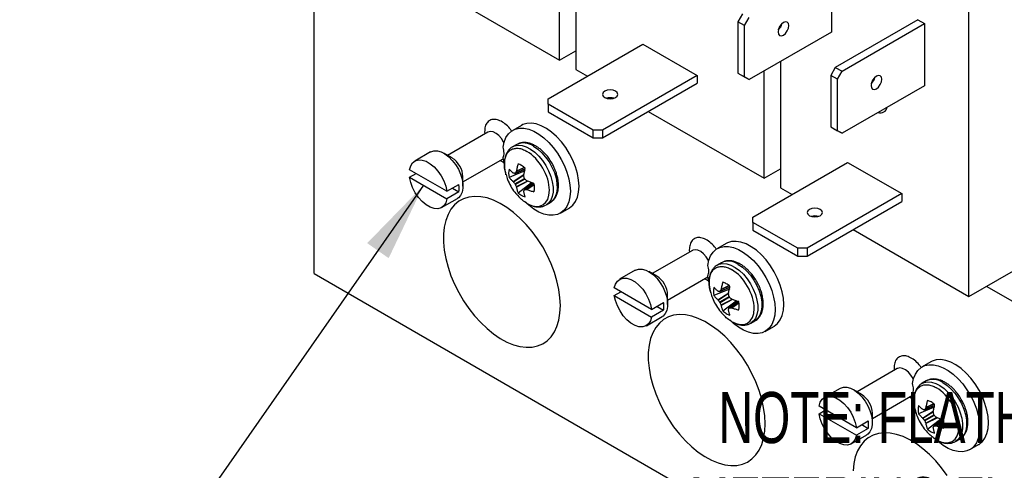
# Model space of a CAD drawing. Header units: inches. Extents: x 0.5 to 22.2, y 0.5 to 16.5.
# Tile 16 of 19: x 16.9 to 20.1, y 12.2 to 13.7. Entities that reach past the tile are written whole.
import ezdxf

# ---------------------------------------------------------------- set-up
doc = ezdxf.new("R2010")
doc.units = ezdxf.units.IN
doc.header["$LTSCALE"] = 2
doc.header["$MEASUREMENT"] = 0
doc.linetypes.add('SLD-Solid', pattern=[0])
doc.layers.add('TEXT', color=140, linetype='SLD-Solid', lineweight=25)
doc.styles.add('SLDTEXTSTYLE0', font='TXT', dxfattribs={"width": 0.7})
doc.dimstyles.new('SLDDIMSTYLE7', dxfattribs={"dimtxt": 0.18, "dimasz": 0.26, "dimexe": 0, "dimexo": 0.0625, "dimgap": 0, "dimtad": 0, "dimtih": 1, "dimtoh": 1, "dimdec": 0, "dimrnd": 1e-09, "dimzin": 0, "dimdsep": 46, "dimtxsty": 'Standard', "dimsah": 1, "dimcen": 0.09, "dimadec": 0, "dimazin": 0, "dimtfac": 0.26, "dimtdec": 0, "dimtofl": 0, "dimtmove": 0, "dimatfit": 3, "dimfxl": 0, "dimfrac": 2, "dimtolj": 1, "dimtzin": 0, "dimarcsym": 0})

msp = doc.modelspace()

# ---------------------------------------------------------------- linework, layer by layer
for p, q in [((17.8596, 12.8264), (17.8596, 14.0512)), ((18.7129, 13.9041), (18.7129, 13.4926)), ((18.6598, 13.5232), (18.6598, 13.8735)), ((19.548, 13.8172), (19.548, 13.6147)), ((18.2815, 13.7416), (18.6598, 13.5232)), ((19.9963, 12.7517), (19.9963, 13.7046)), ((19.2568, 13.6744), (19.2418, 13.6485)), ((19.2637, 13.6358), (19.2787, 13.6618)), ((19.2637, 13.6358), (19.2418, 13.6485)), ((19.2418, 13.6485), (19.2418, 13.4806)), ((19.2637, 13.468), (19.2637, 13.6358)), ((19.3811, 13.6366), (19.3811, 13.63)), ((19.8294, 13.6548), (19.5601, 13.4993)), ((19.5821, 13.4867), (19.8513, 13.6421)), ((19.8294, 13.6548), (19.8513, 13.6421)), ((19.8513, 13.6421), (19.8513, 13.4396)), ((19.548, 13.6147), (19.2787, 13.4593)), ((18.6232, 13.3968), (18.9321, 13.5751)), ((18.9321, 13.5751), (19.1089, 13.473)), ((18.6598, 13.5232), (18.7129, 13.5538)), ((19.3811, 13.5184), (19.3811, 13.1068)), ((19.5601, 13.4993), (19.5451, 13.4733)), ((19.5601, 13.4993), (19.5821, 13.4867)), ((18.7129, 13.4926), (18.751, 13.4706)), ((19.1089, 13.473), (18.8, 13.2947)), ((19.1089, 13.473), (19.1089, 13.4477)), ((19.2418, 13.4806), (19.2637, 13.468)), ((19.2418, 13.4806), (19.2568, 13.4719)), ((19.2568, 13.4719), (19.2787, 13.4593)), ((19.2787, 13.4593), (19.2637, 13.468)), ((19.3281, 13.1374), (19.3281, 13.4878)), ((19.5671, 13.4607), (19.5451, 13.4733)), ((19.5451, 13.4733), (19.5451, 13.3055)), ((19.5671, 13.4607), (19.5821, 13.4867)), ((18.8, 13.2694), (19.1089, 13.4477)), ((19.5671, 13.2928), (19.5671, 13.4607)), ((19.8513, 13.4396), (19.5821, 13.2842)), ((19.6821, 13.4579), (19.6854, 13.4565)), ((18.6232, 13.3795), (18.6232, 13.3968)), ((18.77, 13.2947), (18.6232, 13.3795)), ((18.6232, 13.3795), (18.6232, 13.3541)), ((18.6232, 13.3541), (18.77, 13.2694)), ((18.9497, 13.3558), (19.3281, 13.1374)), ((18.5354, 13.3102), (18.5071, 13.2939)), ((19.5451, 13.3055), (19.5671, 13.2928)), ((19.5451, 13.3055), (19.5601, 13.2968)), ((18.4257, 13.2878), (18.2947, 13.2121)), ((18.4154, 13.2894), (18.4162, 13.2823)), ((18.8, 13.2947), (18.77, 13.2947)), ((18.77, 13.2694), (18.77, 13.2947)), ((18.8, 13.2947), (18.8, 13.2694)), ((19.5601, 13.2968), (19.5821, 13.2842)), ((19.5821, 13.2842), (19.5671, 13.2928)), ((18.5202, 13.2477), (18.5069, 13.2401)), ((18.77, 13.2694), (18.8, 13.2694)), ((18.2391, 13.2233), (18.1878, 13.1937)), ((18.3093, 13.2037), (18.2828, 13.219)), ((18.3447, 13.1255), (18.4757, 13.2012)), ((18.4658, 13.1955), (18.4803, 13.1876)), ((18.479, 13.1852), (18.4758, 13.2048)), ((19.2914, 13.011), (19.6003, 13.1893)), ((19.6003, 13.1893), (19.7771, 13.0873)), ((19.9963, 12.7517), (20.7345, 13.1779)), ((18.2925, 13.095), (18.1706, 13.1654)), ((18.1706, 13.1409), (18.1918, 13.1531)), ((18.5464, 13.1619), (18.4957, 13.1404)), ((18.5087, 13.1267), (18.544, 13.1499)), ((18.5095, 13.1258), (18.5437, 13.1483)), ((18.5151, 13.1536), (18.5473, 13.1675)), ((18.5474, 13.1679), (18.5158, 13.1543)), ((18.5459, 13.1723), (18.5188, 13.1597)), ((18.5452, 13.1729), (18.5192, 13.1607)), ((19.3281, 13.1374), (19.3811, 13.1681)), ((18.1706, 13.1409), (18.2925, 13.0705)), ((18.2925, 13.095), (18.3314, 13.1175)), ((18.3447, 13.1118), (18.3447, 13.1424)), ((18.5145, 13.1195), (18.5452, 13.1373)), ((18.5465, 13.135), (18.5158, 13.1172)), ((18.5553, 13.1282), (18.5188, 13.1098)), ((18.5569, 13.1276), (18.5192, 13.1087)), ((18.5245, 13.0905), (18.5684, 13.1237)), ((18.5737, 13.1217), (18.5456, 13.1008)), ((18.5465, 13.101), (18.5742, 13.1215)), ((18.5527, 13.1009), (18.5772, 13.118)), ((18.5538, 13.1007), (18.5773, 13.1172)), ((18.3314, 13.093), (18.2925, 13.0705)), ((18.3102, 13.1052), (18.3314, 13.093)), ((19.3811, 13.1068), (19.4192, 13.0848)), ((19.7771, 13.0873), (19.4682, 12.909)), ((19.7771, 13.0873), (19.7771, 13.062)), ((18.2753, 13.0422), (18.3266, 13.0718)), ((18.6164, 13.0504), (18.6297, 13.0581)), ((19.4682, 12.8837), (19.7771, 13.062)), ((18.6631, 13.0237), (18.6914, 13.04)), ((19.2914, 12.9937), (19.2914, 13.011)), ((19.4382, 12.909), (19.2914, 12.9937)), ((19.2914, 12.9937), (19.2914, 12.9684)), ((19.2914, 12.9684), (19.4382, 12.8837)), ((19.6179, 12.9701), (19.9963, 12.7517)), ((19.2036, 12.9244), (19.1753, 12.9081)), ((19.094, 12.902), (18.9629, 12.8264)), ((19.0836, 12.9036), (19.0844, 12.8965)), ((19.4682, 12.909), (19.4382, 12.909)), ((19.4382, 12.8837), (19.4382, 12.909)), ((19.4682, 12.909), (19.4682, 12.8837)), ((19.1884, 12.862), (19.1751, 12.8543)), ((19.4382, 12.8837), (19.4682, 12.8837)), ((17.8596, 12.8264), (20.4229, 11.3466)), ((18.9073, 12.8376), (18.856, 12.808)), ((18.9775, 12.8179), (18.951, 12.8332)), ((19.0129, 12.7398), (19.144, 12.8154)), ((19.134, 12.8097), (19.1485, 12.8018)), ((19.1472, 12.7995), (19.144, 12.819)), ((18.9607, 12.7093), (18.8388, 12.7796)), ((18.8388, 12.7551), (18.86, 12.7674)), ((19.2146, 12.7761), (19.1639, 12.7546)), ((19.177, 12.741), (19.2122, 12.7641)), ((19.1777, 12.7401), (19.2119, 12.7625)), ((19.1834, 12.7678), (19.2155, 12.7817)), ((19.2156, 12.7822), (19.184, 12.7685)), ((19.2141, 12.7865), (19.187, 12.7739)), ((19.2134, 12.7871), (19.1874, 12.775)), ((20.4229, 12.5714), (20.0534, 12.7847)), ((18.8388, 12.7551), (18.9607, 12.6848)), ((18.9607, 12.7093), (18.9996, 12.7317)), ((19.0129, 12.7261), (19.0129, 12.7567)), ((19.1827, 12.7338), (19.2134, 12.7515)), ((19.2147, 12.7492), (19.184, 12.7315)), ((19.2236, 12.7424), (19.187, 12.724)), ((19.2251, 12.7419), (19.1874, 12.7229)), ((19.1927, 12.7048), (19.2367, 12.7379)), ((19.242, 12.7359), (19.2138, 12.715)), ((19.2148, 12.7153), (19.2424, 12.7358)), ((19.2209, 12.7151), (19.2454, 12.7323)), ((19.222, 12.7149), (19.2456, 12.7314)), ((18.9996, 12.7072), (18.9607, 12.6848)), ((18.9784, 12.7195), (18.9996, 12.7072)), ((18.9435, 12.6564), (18.9948, 12.686)), ((19.2846, 12.6647), (19.2979, 12.6723)), ((19.3313, 12.6379), (19.3596, 12.6542)), ((19.8718, 12.5387), (19.8435, 12.5224)), ((19.7622, 12.5163), (19.6311, 12.4406)), ((19.7518, 12.5179), (19.7526, 12.5108)), ((19.8566, 12.4762), (19.8434, 12.4686)), ((19.5755, 12.4518), (19.5242, 12.4222)), ((19.6458, 12.4322), (19.6192, 12.4475)), ((19.6811, 12.354), (19.8122, 12.4297)), ((19.8022, 12.4239), (19.8167, 12.4161)), ((19.8154, 12.4137), (19.8122, 12.4333)), ((19.6289, 12.3235), (19.507, 12.3939)), ((19.507, 12.3694), (19.5282, 12.3816)), ((19.8828, 12.3904), (19.8321, 12.3689)), ((19.8452, 12.3552), (19.8804, 12.3784)), ((19.846, 12.3543), (19.8801, 12.3768)), ((19.8516, 12.3821), (19.8837, 12.396)), ((19.8838, 12.3964), (19.8522, 12.3827)), ((19.8823, 12.4008), (19.8552, 12.3882)), ((19.8816, 12.4014), (19.8556, 12.3892)), ((19.507, 12.3694), (19.6289, 12.299)), ((19.6289, 12.3235), (19.6678, 12.346)), ((19.6811, 12.3403), (19.6811, 12.3709)), ((19.8509, 12.348), (19.8816, 12.3658)), ((19.883, 12.3635), (19.8522, 12.3457)), ((19.8918, 12.3567), (19.8552, 12.3383)), ((19.8933, 12.3561), (19.8556, 12.3372)), ((19.8609, 12.319), (19.9049, 12.3522)), ((19.9102, 12.3502), (19.882, 12.3293)), ((19.883, 12.3295), (19.9106, 12.35)), ((19.8892, 12.3294), (19.9136, 12.3465)), ((19.8903, 12.3292), (19.9138, 12.3456)), ((19.6678, 12.3215), (19.6289, 12.299)), ((19.6466, 12.3337), (19.6678, 12.3215)), ((19.6117, 12.2707), (19.663, 12.3003)), ((19.9529, 12.2789), (19.9661, 12.2865)), ((19.9995, 12.2522), (20.0278, 12.2685))]:
    msp.add_line(p, q)
at = {"flags": 128}
for points in [[(19.391, 13.6458), (19.3842, 13.6403), (19.3785, 13.6326), (19.3747, 13.6237), (19.3733, 13.6152), (19.3747, 13.6081), (19.3785, 13.6037), (19.3842, 13.6026), (19.391, 13.6049)], [(19.391, 13.6049), (19.3978, 13.6104), (19.4035, 13.6181), (19.4073, 13.627), (19.4087, 13.6356), (19.4073, 13.6426), (19.4035, 13.647), (19.3978, 13.6481), (19.391, 13.6458)], [(19.6943, 13.4707), (19.6876, 13.4652), (19.6818, 13.4575), (19.678, 13.4486), (19.6767, 13.44), (19.678, 13.433), (19.6818, 13.4286), (19.6876, 13.4275), (19.6943, 13.4298)], [(19.6943, 13.4298), (19.7011, 13.4353), (19.7068, 13.443), (19.7107, 13.4519), (19.712, 13.4604), (19.7107, 13.4675), (19.7068, 13.4719), (19.7011, 13.473), (19.6943, 13.4707)], [(18.8076, 13.4216), (18.8022, 13.4169), (18.8003, 13.4114), (18.8022, 13.4059), (18.8076, 13.4012), (18.8157, 13.398), (18.8253, 13.3969), (18.8349, 13.398), (18.843, 13.4012)], [(18.843, 13.4012), (18.8484, 13.4059), (18.8503, 13.4114), (18.8484, 13.4169), (18.843, 13.4216), (18.8349, 13.4247), (18.8253, 13.4258), (18.8157, 13.4247), (18.8076, 13.4216)], [(18.6914, 13.04), (18.6928, 13.0408), (18.7036, 13.0497), (18.7122, 13.0615), (18.7185, 13.0759), (18.7224, 13.0927), (18.7237, 13.1114), (18.7224, 13.1316), (18.7185, 13.1529), (18.7122, 13.1746), (18.7036, 13.1964), (18.6928, 13.2176), (18.6802, 13.2379), (18.666, 13.2567), (18.6505, 13.2736), (18.6342, 13.2881), (18.6174, 13.3), (18.6006, 13.309), (18.584, 13.3148), (18.5681, 13.3174), (18.5532, 13.3166), (18.5398, 13.3125), (18.5354, 13.3102)], [(18.4786, 13.2535), (18.4777, 13.2553), (18.4706, 13.2668), (18.4621, 13.2766), (18.4527, 13.2841), (18.4432, 13.2887), (18.4342, 13.2901), (18.4264, 13.2882), (18.4257, 13.2878)], [(18.4758, 13.239), (18.4792, 13.2557), (18.4851, 13.2702), (18.4932, 13.2822), (18.5033, 13.2915), (18.5153, 13.2977), (18.5289, 13.3008), (18.5438, 13.3007), (18.5596, 13.2974), (18.5759, 13.291), (18.5925, 13.2816), (18.6089, 13.2694), (18.6248, 13.2547), (18.6397, 13.2379), (18.6535, 13.2192), (18.6657, 13.1992), (18.676, 13.1783), (18.6844, 13.157), (18.6905, 13.1357), (18.6942, 13.1149), (18.6954, 13.0951), (18.6942, 13.0767), (18.6905, 13.0602), (18.6844, 13.0459), (18.676, 13.0342), (18.6657, 13.0253), (18.6535, 13.0193), (18.6397, 13.0166), (18.6248, 13.017), (18.6089, 13.0206), (18.5925, 13.0274), (18.5759, 13.0371), (18.5596, 13.0496), (18.5472, 13.061)], [(18.5063, 13.2397), (18.5134, 13.243), (18.525, 13.2452), (18.5377, 13.2441), (18.5513, 13.2398), (18.5651, 13.2326), (18.5789, 13.2225), (18.5921, 13.2099), (18.6043, 13.1952), (18.6152, 13.179), (18.6243, 13.1616), (18.6314, 13.1438), (18.6363, 13.1259), (18.6388, 13.1087), (18.6388, 13.0927), (18.6363, 13.0784), (18.6314, 13.0662), (18.6243, 13.0565), (18.616, 13.0502)], [(18.5749, 13.2423), (18.5887, 13.2329), (18.6021, 13.2209), (18.6146, 13.2067), (18.6259, 13.1908), (18.6354, 13.1737), (18.6431, 13.1559), (18.6486, 13.138), (18.6516, 13.1206), (18.6523, 13.1042), (18.6504, 13.0894), (18.6461, 13.0766), (18.6395, 13.0663), (18.6309, 13.0588), (18.6297, 13.0581)], [(18.2391, 13.2233), (18.2402, 13.2239), (18.2501, 13.2271), (18.2613, 13.2269), (18.2734, 13.2236), (18.2859, 13.2171), (18.2983, 13.2078), (18.3101, 13.196), (18.3207, 13.1822), (18.3298, 13.167), (18.3369, 13.151), (18.3418, 13.1348), (18.3444, 13.1192), (18.3444, 13.1048), (18.3418, 13.0921), (18.3369, 13.0816), (18.3298, 13.0739), (18.3266, 13.0718)], [(18.1706, 13.1654), (18.1743, 13.178), (18.1806, 13.1879), (18.1892, 13.1945), (18.1998, 13.1976), (18.2119, 13.197), (18.2249, 13.1928), (18.2382, 13.1851), (18.2512, 13.1744), (18.2632, 13.161), (18.2739, 13.1456), (18.2825, 13.129), (18.2888, 13.1119), (18.2925, 13.095)], [(18.5456, 13.1667), (18.5459, 13.1645), (18.5464, 13.1619)], [(18.2925, 13.0705), (18.2888, 13.0579), (18.2825, 13.048), (18.2739, 13.0414), (18.2632, 13.0383), (18.2512, 13.0389), (18.2382, 13.0431), (18.2249, 13.0507), (18.2119, 13.0615), (18.1998, 13.0749), (18.1892, 13.0902), (18.1806, 13.1069), (18.1743, 13.124), (18.1706, 13.1409)], [(18.5684, 13.1237), (18.5705, 13.122), (18.5723, 13.1206)], [(18.6628, 12.722), (18.6615, 12.7478), (18.6578, 12.7747), (18.6517, 12.8024), (18.6432, 12.8305), (18.6325, 12.8586), (18.6197, 12.8863), (18.605, 12.9134), (18.5885, 12.9394), (18.5705, 12.9639), (18.5512, 12.9868), (18.5309, 13.0077), (18.5099, 13.0262), (18.4883, 13.0423), (18.4665, 13.0555), (18.4448, 13.0659), (18.4234, 13.0733), (18.4027, 13.0774), (18.3829, 13.0784), (18.3642, 13.0762), (18.347, 13.0708), (18.3314, 13.0623), (18.3176, 13.0508), (18.3058, 13.0364), (18.2962, 13.0194), (18.2889, 12.9999), (18.2839, 12.9783), (18.2814, 12.9547), (18.2814, 12.9295), (18.2839, 12.9031), (18.2889, 12.8758), (18.2962, 12.8478), (18.3058, 12.8197), (18.3176, 12.7917), (18.3314, 12.7643), (18.347, 12.7377), (18.3642, 12.7124), (18.3829, 12.6887), (18.4027, 12.6668), (18.4234, 12.647), (18.4448, 12.6297), (18.4665, 12.615), (18.4883, 12.6032), (18.5099, 12.5943), (18.5309, 12.5885), (18.5512, 12.5859), (18.5705, 12.5865), (18.5885, 12.5904), (18.605, 12.5973), (18.6197, 12.6074), (18.6325, 12.6203), (18.6432, 12.6361), (18.6517, 12.6543), (18.6578, 12.6749), (18.6615, 12.6976), (18.6628, 12.722)], [(19.4758, 13.0358), (19.4704, 13.0312), (19.4685, 13.0256), (19.4704, 13.0201), (19.4758, 13.0154), (19.484, 13.0123), (19.4935, 13.0112), (19.5031, 13.0123), (19.5112, 13.0154)], [(19.5112, 13.0154), (19.5166, 13.0201), (19.5185, 13.0256), (19.5166, 13.0312), (19.5112, 13.0358), (19.5031, 13.039), (19.4935, 13.0401), (19.484, 13.039), (19.4758, 13.0358)], [(19.3596, 12.6542), (19.361, 12.6551), (19.3718, 12.6639), (19.3804, 12.6757), (19.3868, 12.6902), (19.3906, 12.7069), (19.3919, 12.7257), (19.3906, 12.7459), (19.3868, 12.7671), (19.3804, 12.7889), (19.3718, 12.8106), (19.361, 12.8319), (19.3484, 12.8522), (19.3342, 12.8709), (19.3188, 12.8878), (19.3025, 12.9024), (19.2857, 12.9143), (19.2688, 12.9233), (19.2522, 12.9291), (19.2363, 12.9316), (19.2214, 12.9308), (19.208, 12.9267), (19.2036, 12.9244)], [(19.1468, 12.8678), (19.1459, 12.8696), (19.1388, 12.881), (19.1303, 12.8909), (19.1209, 12.8984), (19.1114, 12.903), (19.1024, 12.9044), (19.0947, 12.9024), (19.094, 12.902)], [(19.144, 12.8532), (19.1474, 12.8699), (19.1533, 12.8845), (19.1614, 12.8965), (19.1716, 12.9057), (19.1836, 12.912), (19.1972, 12.9151), (19.212, 12.915), (19.2278, 12.9117), (19.2442, 12.9052), (19.2607, 12.8958), (19.2771, 12.8836), (19.293, 12.869), (19.308, 12.8521), (19.3217, 12.8335), (19.3339, 12.8135), (19.3443, 12.7926), (19.3526, 12.7712), (19.3587, 12.7499), (19.3624, 12.7291), (19.3636, 12.7093), (19.3624, 12.691), (19.3587, 12.6745), (19.3526, 12.6602), (19.3443, 12.6484), (19.3339, 12.6395), (19.3217, 12.6336), (19.308, 12.6308), (19.293, 12.6313), (19.2771, 12.6349), (19.2607, 12.6416), (19.2442, 12.6514), (19.2278, 12.6638), (19.2154, 12.6753)], [(19.1745, 12.854), (19.1816, 12.8573), (19.1932, 12.8594), (19.206, 12.8583), (19.2195, 12.8541), (19.2334, 12.8468), (19.2471, 12.8367), (19.2603, 12.8241), (19.2725, 12.8095), (19.2834, 12.7932), (19.2925, 12.7759), (19.2996, 12.758), (19.3045, 12.7402), (19.307, 12.723), (19.307, 12.707), (19.3045, 12.6926), (19.2996, 12.6804), (19.2925, 12.6708), (19.2842, 12.6644)], [(19.2431, 12.8565), (19.257, 12.8471), (19.2703, 12.8351), (19.2828, 12.821), (19.2941, 12.8051), (19.3037, 12.7879), (19.3113, 12.7701), (19.3168, 12.7523), (19.3199, 12.7348), (19.3205, 12.7185), (19.3186, 12.7037), (19.3143, 12.6909), (19.3077, 12.6806), (19.2991, 12.673), (19.2979, 12.6723)], [(18.9073, 12.8376), (18.9084, 12.8382), (18.9183, 12.8413), (18.9295, 12.8412), (18.9417, 12.8378), (18.9542, 12.8313), (18.9665, 12.822), (18.9783, 12.8102), (18.9889, 12.7964), (18.998, 12.7812), (19.0051, 12.7652), (19.0101, 12.7491), (19.0126, 12.7335), (19.0126, 12.719), (19.0101, 12.7063), (19.0051, 12.6959), (18.998, 12.6881), (18.9948, 12.686)], [(18.8388, 12.7796), (18.8425, 12.7923), (18.8488, 12.8021), (18.8574, 12.8087), (18.8681, 12.8119), (18.8801, 12.8113), (18.8931, 12.8071), (18.9064, 12.7994), (18.9194, 12.7886), (18.9315, 12.7753), (18.9421, 12.7599), (18.9507, 12.7433), (18.957, 12.7261), (18.9607, 12.7093)], [(19.2138, 12.781), (19.2141, 12.7787), (19.2146, 12.7761)], [(18.9607, 12.6848), (18.957, 12.6721), (18.9507, 12.6623), (18.9421, 12.6556), (18.9315, 12.6525), (18.9194, 12.6531), (18.9064, 12.6573), (18.8931, 12.665), (18.8801, 12.6758), (18.8681, 12.6891), (18.8574, 12.7045), (18.8488, 12.7211), (18.8425, 12.7383), (18.8388, 12.7551)], [(19.2367, 12.7379), (19.2387, 12.7362), (19.2405, 12.7348)], [(19.331, 12.3362), (19.3298, 12.3621), (19.326, 12.389), (19.3199, 12.4167), (19.3114, 12.4447), (19.3007, 12.4728), (19.2879, 12.5006), (19.2732, 12.5276), (19.2567, 12.5536), (19.2387, 12.5782), (19.2194, 12.6011), (19.1991, 12.6219), (19.1781, 12.6405), (19.1565, 12.6565), (19.1347, 12.6698), (19.113, 12.6802), (19.0917, 12.6875), (19.0709, 12.6917), (19.0511, 12.6927), (19.0325, 12.6905), (19.0152, 12.6851), (18.9996, 12.6765), (18.9858, 12.665), (18.974, 12.6507), (18.9644, 12.6336), (18.9571, 12.6142), (18.9521, 12.5925), (18.9497, 12.5689), (18.9497, 12.5438), (18.9521, 12.5174), (18.9571, 12.49), (18.9644, 12.4621), (18.974, 12.4339), (18.9858, 12.406), (18.9996, 12.3785), (19.0152, 12.352), (19.0325, 12.3267), (19.0511, 12.3029), (19.0709, 12.281), (19.0917, 12.2613), (19.113, 12.2439), (19.1347, 12.2293), (19.1565, 12.2174), (19.1781, 12.2085), (19.1991, 12.2028), (19.2194, 12.2002), (19.2387, 12.2008), (19.2567, 12.2046), (19.2732, 12.2116), (19.2879, 12.2216), (19.3007, 12.2346), (19.3114, 12.2503), (19.3199, 12.2686), (19.326, 12.2892), (19.3298, 12.3118), (19.331, 12.3362)], [(20.0278, 12.2685), (20.0292, 12.2693), (20.04, 12.2782), (20.0486, 12.29), (20.055, 12.3044), (20.0588, 12.3212), (20.0601, 12.3399), (20.0588, 12.3601), (20.055, 12.3813), (20.0486, 12.4031), (20.04, 12.4249), (20.0292, 12.4461), (20.0166, 12.4664), (20.0024, 12.4852), (19.987, 12.5021), (19.9707, 12.5166), (19.9539, 12.5285), (19.937, 12.5375), (19.9204, 12.5433), (19.9045, 12.5459), (19.8897, 12.5451), (19.8762, 12.541), (19.8718, 12.5387)], [(19.815, 12.482), (19.8142, 12.4838), (19.8071, 12.4953), (19.7985, 12.5051), (19.7891, 12.5126), (19.7796, 12.5172), (19.7706, 12.5186), (19.7629, 12.5167), (19.7622, 12.5163)], [(19.8122, 12.4675), (19.8157, 12.4842), (19.8215, 12.4987), (19.8296, 12.5107), (19.8398, 12.52), (19.8518, 12.5262), (19.8654, 12.5293), (19.8802, 12.5292), (19.896, 12.5259), (19.9124, 12.5195), (19.9289, 12.5101), (19.9453, 12.4979), (19.9612, 12.4832), (19.9762, 12.4664), (19.9899, 12.4477), (20.0021, 12.4277), (20.0125, 12.4068), (20.0208, 12.3855), (20.0269, 12.3642), (20.0306, 12.3434), (20.0318, 12.3236), (20.0306, 12.3052), (20.0269, 12.2887), (20.0208, 12.2744), (20.0125, 12.2627), (20.0021, 12.2538), (19.9899, 12.2478), (19.9762, 12.2451), (19.9612, 12.2455), (19.9453, 12.2491), (19.9289, 12.2559), (19.9124, 12.2656), (19.896, 12.2781), (19.8836, 12.2895)], [(19.8428, 12.4682), (19.8498, 12.4715), (19.8614, 12.4737), (19.8742, 12.4726), (19.8877, 12.4683), (19.9016, 12.4611), (19.9153, 12.451), (19.9285, 12.4384), (19.9408, 12.4237), (19.9516, 12.4075), (19.9607, 12.3901), (19.9679, 12.3723), (19.9727, 12.3544), (19.9752, 12.3372), (19.9752, 12.3212), (19.9727, 12.3069), (19.9679, 12.2947), (19.9607, 12.285), (19.9525, 12.2787)], [(19.9113, 12.4708), (19.9252, 12.4614), (19.9386, 12.4494), (19.9511, 12.4352), (19.9623, 12.4193), (19.9719, 12.4022), (19.9795, 12.3844), (19.985, 12.3665), (19.9881, 12.3491), (19.9887, 12.3327), (19.9868, 12.3179), (19.9825, 12.3051), (19.976, 12.2948), (19.9673, 12.2873), (19.9661, 12.2865)], [(19.5755, 12.4518), (19.5766, 12.4524), (19.5865, 12.4556), (19.5978, 12.4554), (19.6099, 12.4521), (19.6224, 12.4456), (19.6347, 12.4362), (19.6465, 12.4245), (19.6571, 12.4107), (19.6662, 12.3955), (19.6733, 12.3795), (19.6783, 12.3633), (19.6808, 12.3477), (19.6808, 12.3333), (19.6783, 12.3206), (19.6733, 12.3101), (19.6662, 12.3024), (19.663, 12.3003)], [(19.507, 12.3939), (19.5107, 12.4065), (19.517, 12.4164), (19.5257, 12.423), (19.5363, 12.4261), (19.5484, 12.4255), (19.5613, 12.4213), (19.5746, 12.4136), (19.5876, 12.4029), (19.5997, 12.3895), (19.6103, 12.3741), (19.6189, 12.3575), (19.6253, 12.3404), (19.6289, 12.3235)], [(19.882, 12.3952), (19.8823, 12.393), (19.8828, 12.3904)], [(19.6289, 12.299), (19.6253, 12.2864), (19.6189, 12.2765), (19.6103, 12.2699), (19.5997, 12.2668), (19.5876, 12.2674), (19.5746, 12.2716), (19.5613, 12.2792), (19.5484, 12.29), (19.5363, 12.3034), (19.5257, 12.3187), (19.517, 12.3354), (19.5107, 12.3525), (19.507, 12.3694)], [(19.9049, 12.3522), (19.9069, 12.3505), (19.9087, 12.3491)], [(19.9249, 12.1679), (19.9069, 12.1924), (19.8877, 12.2153), (19.8674, 12.2362), (19.8463, 12.2547), (19.8247, 12.2707), (19.8029, 12.284), (19.7812, 12.2944), (19.7599, 12.3017), (19.7392, 12.3059), (19.7193, 12.3069), (19.7007, 12.3047), (19.6834, 12.2993), (19.6678, 12.2908), (19.654, 12.2793), (19.6422, 12.2649), (19.6326, 12.2479), (19.6253, 12.2284), (19.6204, 12.2068), (19.6179, 12.1832)]]:
    msp.add_lwpolyline(points, dxfattribs=at)
for centre, radius, start, end in [((19.3462, 13.6512), 0.0408, 312.8712, 347.1342), ((19.6496, 13.4761), 0.0408, 312.8712, 347.1342), ((18.8253, 13.3597), 0.0408, 72.8868, 107.1132), ((19.7067, 13.3746), 0.0236, 252.665, 347.0478), ((18.5429, 13.1979), 0.0548, 54.1923, 114.4972), ((18.4168, 13.2191), 0.0622, 0.8164, 18.6101), ((18.4459, 13.2191), 0.0331, 334.3825, 1.5325), ((18.2694, 13.1398), 0.0753, 2.0056, 57.9891), ((18.5133, 13.1406), 0.0448, 59.4052, 75.6444), ((18.5017, 13.1205), 0.0681, 47.3238, 59.6091), ((18.5497, 13.1539), 0.0557, 165.9439, 194.0561), ((18.2391, 13.1044), 0.0932, 0.1611, 8.0395), ((18.5102, 13.1057), 0.0681, 0.3935, 12.6771), ((18.2602, 13.1044), 0.0721, 350.854, 0.2083), ((18.5706, 13.1406), 0.0681, 227.3238, 239.6091), ((18.559, 13.1205), 0.0448, 239.4052, 255.6444), ((18.5335, 13.1057), 0.0449, 344.3611, 0.5973), ((19.4935, 12.974), 0.0408, 72.8868, 107.1132), ((19.2111, 12.8121), 0.0548, 54.1923, 114.4972), ((19.0851, 12.8334), 0.0622, 0.8164, 18.6101), ((19.1141, 12.8334), 0.0331, 334.3825, 1.5325), ((18.9376, 12.754), 0.0753, 2.0056, 57.9891), ((19.1816, 12.7548), 0.0448, 59.4052, 75.6444), ((19.1699, 12.7347), 0.0681, 47.3238, 59.6091), ((19.2179, 12.7681), 0.0557, 165.9439, 194.0561), ((18.9073, 12.7187), 0.0932, 0.1611, 8.0395), ((19.1784, 12.72), 0.0681, 0.3935, 12.6771), ((18.9284, 12.7187), 0.0721, 350.854, 0.2083), ((19.2388, 12.7548), 0.0681, 227.3238, 239.6091), ((19.2272, 12.7347), 0.0448, 239.4052, 255.6444), ((19.2017, 12.72), 0.0449, 344.3611, 0.5973), ((19.8793, 12.4264), 0.0548, 54.1923, 114.4972), ((19.7533, 12.4476), 0.0622, 0.8164, 18.6101), ((19.7823, 12.4476), 0.0331, 334.3825, 1.5325), ((19.6058, 12.3683), 0.0753, 2.0056, 57.9891), ((19.8498, 12.3691), 0.0448, 59.4052, 75.6444), ((19.8382, 12.349), 0.0681, 47.3238, 59.6091), ((19.8861, 12.3824), 0.0557, 165.9439, 194.0561), ((19.5755, 12.3329), 0.0932, 0.1611, 8.0395), ((19.8467, 12.3342), 0.0681, 0.3935, 12.6771), ((19.5967, 12.3329), 0.0721, 350.854, 0.2083), ((19.907, 12.3691), 0.0681, 227.3238, 239.6091), ((19.8954, 12.3489), 0.0448, 239.4052, 255.6444), ((19.8699, 12.3342), 0.0449, 344.3611, 0.5973)]:
    msp.add_arc(centre, radius, start, end)
for points, knots in [([(18.5038, 13.2916), (18.5019, 13.2944), (18.4955, 13.3037), (18.482, 13.316), (18.4654, 13.3264), (18.4494, 13.3306), (18.4352, 13.3289), (18.4241, 13.3209), (18.4167, 13.3075), (18.4158, 13.2953), (18.4154, 13.2894)], [0, 0, 0, 0, 0.059226, 0.196096, 0.332966, 0.464064, 0.595162, 0.732032, 0.868902, 1, 1, 1, 1]), ([(18.4263, 13.2882), (18.4262, 13.2881), (18.4262, 13.2881), (18.4259, 13.2879), (18.4258, 13.2879)], [0, 0, 0, 0, 0.615337, 1, 1, 1, 1]), ([(18.6349, 13.1875), (18.6317, 13.1929), (18.6271, 13.2003), (18.6193, 13.2105), (18.6123, 13.2186), (18.6036, 13.2273), (18.594, 13.2353), (18.5838, 13.2423), (18.5731, 13.2479), (18.562, 13.252), (18.5508, 13.2542), (18.5396, 13.2542), (18.5293, 13.2523), (18.5234, 13.2492), (18.5208, 13.2478)], [0, 0, 0, 0, 0.112541, 0.158278, 0.233595, 0.310852, 0.392867, 0.477558, 0.564277, 0.652561, 0.742027, 0.832595, 0.924822, 1, 1, 1, 1]), ([(18.5062, 13.2395), (18.5059, 13.2394), (18.5019, 13.2375), (18.4957, 13.2315), (18.4885, 13.2218), (18.4835, 13.2104), (18.4806, 13.1976), (18.4797, 13.1841), (18.4807, 13.1703), (18.4825, 13.1588), (18.4845, 13.152), (18.4852, 13.1497)], [0, 0, 0, 0, 0.011793, 0.151656, 0.284264, 0.419513, 0.555194, 0.688632, 0.817576, 0.939275, 1, 1, 1, 1]), ([(18.4853, 13.1492), (18.4839, 13.1548), (18.4809, 13.1664), (18.4797, 13.1833), (18.4811, 13.1991), (18.4853, 13.2127), (18.4921, 13.2235), (18.5013, 13.2312), (18.5125, 13.2353), (18.5253, 13.2358), (18.5392, 13.2328), (18.5488, 13.2279), (18.5536, 13.2254)], [0, 0, 0, 0, 0.0904, 0.191466, 0.292533, 0.3936, 0.494666, 0.595733, 0.6968, 0.797867, 0.898933, 1, 1, 1, 1]), ([(18.5536, 13.0557), (18.5942, 13.0323), (18.6271, 13.0514), (18.6271, 13.145), (18.5942, 13.202), (18.5536, 13.2254)], [0, 0, 0, 0, 0.5, 0.5, 1, 1, 1, 1]), ([(18.5245, 13.184), (18.5239, 13.1821), (18.5228, 13.1782), (18.5214, 13.1723), (18.5202, 13.1665), (18.5195, 13.1627), (18.5192, 13.1607)], [0, 0, 0, 0, 0.250188, 0.5, 0.749812, 1, 1, 1, 1]), ([(18.6295, 13.0582), (18.6301, 13.0585), (18.6344, 13.0604), (18.6408, 13.0666), (18.6481, 13.0763), (18.6531, 13.0878), (18.656, 13.1005), (18.6569, 13.114), (18.656, 13.1278), (18.6535, 13.1414), (18.6502, 13.1536), (18.6462, 13.1646), (18.6414, 13.1757), (18.6373, 13.1832), (18.6349, 13.1875)], [0, 0, 0, 0, 0.016122, 0.11871, 0.215976, 0.315181, 0.414702, 0.512577, 0.607156, 0.696421, 0.782412, 0.845067, 0.911976, 1, 1, 1, 1]), ([(18.4855, 13.1493), (18.4871, 13.1439), (18.4908, 13.1309), (18.5004, 13.1116), (18.5125, 13.0926), (18.5225, 13.082), (18.527, 13.0772)], [0, 0, 0, 0, 0.200597, 0.481071, 0.764817, 1, 1, 1, 1]), ([(18.5087, 13.1547), (18.5075, 13.1557), (18.5051, 13.1578), (18.5017, 13.1609), (18.4986, 13.1641), (18.4966, 13.1663), (18.4957, 13.1674)], [0, 0, 0, 0, 0.250188, 0.5, 0.749812, 1, 1, 1, 1]), ([(18.5434, 13.1467), (18.5437, 13.1487), (18.5443, 13.1526), (18.5453, 13.1585), (18.5465, 13.1645), (18.5474, 13.1685), (18.5479, 13.1705)], [0, 0, 0, 0, 0.2501883, 0.5, 0.7498117, 1, 1, 1, 1]), ([(18.4957, 13.1404), (18.4966, 13.1392), (18.4986, 13.1368), (18.5017, 13.1333), (18.5051, 13.13), (18.5075, 13.1278), (18.5087, 13.1267)], [0, 0, 0, 0, 0.250188, 0.5, 0.749812, 1, 1, 1, 1]), ([(18.5767, 13.1207), (18.5747, 13.1213), (18.5707, 13.1225), (18.565, 13.1244), (18.5593, 13.1265), (18.5557, 13.128), (18.5538, 13.1287)], [0, 0, 0, 0, 0.250188, 0.5, 0.749812, 1, 1, 1, 1]), ([(18.5192, 13.1087), (18.5195, 13.1071), (18.5202, 13.1039), (18.5214, 13.0993), (18.5228, 13.0948), (18.5239, 13.0919), (18.5245, 13.0905)], [0, 0, 0, 0, 0.250188, 0.5, 0.749812, 1, 1, 1, 1]), ([(18.5479, 13.077), (18.5474, 13.0784), (18.5465, 13.0811), (18.5453, 13.0855), (18.5443, 13.09), (18.5437, 13.0931), (18.5434, 13.0947)], [0, 0, 0, 0, 0.2501883, 0.5, 0.7498117, 1, 1, 1, 1]), ([(18.5538, 13.1007), (18.5557, 13.1), (18.5593, 13.0987), (18.565, 13.0968), (18.5707, 13.0951), (18.5747, 13.0941), (18.5767, 13.0936)], [0, 0, 0, 0, 0.250188, 0.5, 0.749812, 1, 1, 1, 1]), ([(18.5536, 13.0557), (18.5488, 13.0588), (18.5396, 13.0646), (18.531, 13.0731), (18.5269, 13.0771)], [0, 0, 0, 0, 0.527424, 1, 1, 1, 1]), ([(18.557, 13.0539), (18.5592, 13.0527), (18.5649, 13.0495), (18.5746, 13.0462), (18.5858, 13.044), (18.597, 13.0439), (18.6073, 13.0458), (18.6132, 13.0489), (18.6158, 13.0503)], [0, 0, 0, 0, 0.107258, 0.288124, 0.471413, 0.656958, 0.845903, 1, 1, 1, 1]), ([(19.172, 12.9058), (19.1701, 12.9086), (19.1637, 12.918), (19.1502, 12.9303), (19.1336, 12.9406), (19.1176, 12.9449), (19.1035, 12.9431), (19.0923, 12.9351), (19.085, 12.9218), (19.0841, 12.9096), (19.0836, 12.9036)], [0, 0, 0, 0, 0.059226, 0.196096, 0.332966, 0.464064, 0.595162, 0.732032, 0.868902, 1, 1, 1, 1]), ([(19.0945, 12.9024), (19.0945, 12.9024), (19.0944, 12.9023), (19.0941, 12.9022), (19.094, 12.9021)], [0, 0, 0, 0, 0.615337, 1, 1, 1, 1]), ([(19.3032, 12.8018), (19.2999, 12.8071), (19.2953, 12.8146), (19.2875, 12.8247), (19.2805, 12.8329), (19.2718, 12.8416), (19.2622, 12.8496), (19.252, 12.8565), (19.2413, 12.8622), (19.2302, 12.8662), (19.219, 12.8684), (19.2078, 12.8684), (19.1975, 12.8666), (19.1916, 12.8634), (19.189, 12.862)], [0, 0, 0, 0, 0.112541, 0.158278, 0.233595, 0.310852, 0.392867, 0.477558, 0.564277, 0.652561, 0.742027, 0.832595, 0.924822, 1, 1, 1, 1]), ([(19.1745, 12.8538), (19.1741, 12.8536), (19.1701, 12.8518), (19.164, 12.8458), (19.1567, 12.8361), (19.1517, 12.8246), (19.1488, 12.8119), (19.1479, 12.7984), (19.1489, 12.7846), (19.1508, 12.7731), (19.1528, 12.7662), (19.1534, 12.7639)], [0, 0, 0, 0, 0.0117933, 0.1516558, 0.2842636, 0.4195131, 0.5551943, 0.6886321, 0.8175762, 0.9392749, 1, 1, 1, 1]), ([(19.1535, 12.7635), (19.1521, 12.769), (19.1491, 12.7807), (19.1479, 12.7975), (19.1493, 12.8134), (19.1535, 12.827), (19.1603, 12.8378), (19.1695, 12.8454), (19.1808, 12.8496), (19.1935, 12.85), (19.2074, 12.8471), (19.217, 12.8421), (19.2218, 12.8397)], [0, 0, 0, 0, 0.0904, 0.191466, 0.292533, 0.3936, 0.494666, 0.595733, 0.6968, 0.797867, 0.898933, 1, 1, 1, 1]), ([(19.2218, 12.67), (19.2624, 12.6466), (19.2953, 12.6656), (19.2953, 12.7593), (19.2624, 12.8163), (19.2218, 12.8397)], [0, 0, 0, 0, 0.5, 0.5, 1, 1, 1, 1]), ([(19.1927, 12.7983), (19.1921, 12.7963), (19.191, 12.7924), (19.1896, 12.7866), (19.1884, 12.7807), (19.1877, 12.7769), (19.1874, 12.775)], [0, 0, 0, 0, 0.250188, 0.5, 0.749812, 1, 1, 1, 1]), ([(19.2978, 12.6725), (19.2983, 12.6727), (19.3027, 12.6747), (19.3091, 12.6808), (19.3163, 12.6905), (19.3213, 12.702), (19.3242, 12.7147), (19.3251, 12.7283), (19.3242, 12.742), (19.3218, 12.7557), (19.3184, 12.7679), (19.3144, 12.7789), (19.3096, 12.7899), (19.3055, 12.7975), (19.3032, 12.8018)], [0, 0, 0, 0, 0.016122, 0.11871, 0.215976, 0.315181, 0.414702, 0.512577, 0.607156, 0.696421, 0.782412, 0.845067, 0.911976, 1, 1, 1, 1]), ([(19.1537, 12.7636), (19.1553, 12.7581), (19.159, 12.7452), (19.1686, 12.7259), (19.1808, 12.7069), (19.1907, 12.6963), (19.1953, 12.6915)], [0, 0, 0, 0, 0.200597, 0.481071, 0.764817, 1, 1, 1, 1]), ([(19.177, 12.769), (19.1757, 12.77), (19.1733, 12.772), (19.17, 12.7752), (19.1668, 12.7784), (19.1649, 12.7806), (19.1639, 12.7817)], [0, 0, 0, 0, 0.250188, 0.5, 0.749812, 1, 1, 1, 1]), ([(19.2116, 12.761), (19.2119, 12.7629), (19.2125, 12.7668), (19.2135, 12.7728), (19.2147, 12.7787), (19.2156, 12.7828), (19.2161, 12.7848)], [0, 0, 0, 0, 0.250188, 0.5, 0.749812, 1, 1, 1, 1]), ([(19.1639, 12.7546), (19.1649, 12.7534), (19.1668, 12.7511), (19.17, 12.7476), (19.1733, 12.7442), (19.1757, 12.742), (19.177, 12.741)], [0, 0, 0, 0, 0.250188, 0.5, 0.749812, 1, 1, 1, 1]), ([(19.2449, 12.7349), (19.2429, 12.7355), (19.239, 12.7367), (19.2332, 12.7387), (19.2275, 12.7408), (19.2239, 12.7422), (19.222, 12.7429)], [0, 0, 0, 0, 0.250188, 0.5, 0.749812, 1, 1, 1, 1]), ([(19.1874, 12.7229), (19.1877, 12.7213), (19.1884, 12.7181), (19.1896, 12.7135), (19.191, 12.7091), (19.1921, 12.7062), (19.1927, 12.7048)], [0, 0, 0, 0, 0.250188, 0.5, 0.749812, 1, 1, 1, 1]), ([(19.2161, 12.6913), (19.2156, 12.6926), (19.2147, 12.6954), (19.2135, 12.6997), (19.2125, 12.7042), (19.2119, 12.7074), (19.2116, 12.7089)], [0, 0, 0, 0, 0.250188, 0.5, 0.749812, 1, 1, 1, 1]), ([(19.222, 12.7149), (19.2239, 12.7143), (19.2275, 12.7129), (19.2332, 12.7111), (19.239, 12.7094), (19.2429, 12.7084), (19.2449, 12.7079)], [0, 0, 0, 0, 0.2501883, 0.5, 0.7498117, 1, 1, 1, 1]), ([(19.2218, 12.67), (19.217, 12.673), (19.2079, 12.6788), (19.1992, 12.6873), (19.1951, 12.6914)], [0, 0, 0, 0, 0.527424, 1, 1, 1, 1]), ([(19.2252, 12.6682), (19.2274, 12.667), (19.2332, 12.6638), (19.2428, 12.6605), (19.254, 12.6582), (19.2652, 12.6582), (19.2755, 12.6601), (19.2814, 12.6632), (19.284, 12.6646)], [0, 0, 0, 0, 0.107258, 0.288124, 0.471413, 0.656958, 0.845903, 1, 1, 1, 1]), ([(19.8402, 12.5201), (19.8383, 12.5229), (19.8319, 12.5322), (19.8185, 12.5445), (19.8018, 12.5549), (19.7858, 12.5591), (19.7717, 12.5574), (19.7605, 12.5494), (19.7532, 12.536), (19.7523, 12.5238), (19.7518, 12.5179)], [0, 0, 0, 0, 0.059226, 0.196096, 0.332966, 0.464064, 0.595162, 0.732032, 0.868902, 1, 1, 1, 1]), ([(19.7627, 12.5167), (19.7627, 12.5166), (19.7627, 12.5166), (19.7623, 12.5164), (19.7622, 12.5164)], [0, 0, 0, 0, 0.615337, 1, 1, 1, 1]), ([(19.9714, 12.416), (19.9681, 12.4214), (19.9635, 12.4288), (19.9557, 12.439), (19.9487, 12.4471), (19.94, 12.4558), (19.9305, 12.4638), (19.9202, 12.4708), (19.9095, 12.4764), (19.8984, 12.4804), (19.8872, 12.4826), (19.876, 12.4827), (19.8657, 12.4808), (19.8598, 12.4777), (19.8572, 12.4763)], [0, 0, 0, 0, 0.112541, 0.158278, 0.233595, 0.310852, 0.392867, 0.477558, 0.564277, 0.652561, 0.742027, 0.832595, 0.924822, 1, 1, 1, 1]), ([(19.8427, 12.468), (19.8424, 12.4679), (19.8383, 12.466), (19.8322, 12.46), (19.8249, 12.4503), (19.82, 12.4389), (19.8171, 12.4261), (19.8161, 12.4126), (19.8171, 12.3988), (19.819, 12.3873), (19.821, 12.3805), (19.8216, 12.3782)], [0, 0, 0, 0, 0.011793, 0.151656, 0.284264, 0.419513, 0.555194, 0.688632, 0.817576, 0.939275, 1, 1, 1, 1]), ([(19.8217, 12.3777), (19.8203, 12.3833), (19.8173, 12.3949), (19.8161, 12.4118), (19.8175, 12.4276), (19.8217, 12.4412), (19.8286, 12.452), (19.8378, 12.4597), (19.849, 12.4638), (19.8618, 12.4643), (19.8756, 12.4613), (19.8852, 12.4564), (19.89, 12.4539)], [0, 0, 0, 0, 0.0904, 0.191466, 0.292533, 0.3936, 0.494666, 0.595733, 0.6968, 0.797867, 0.898933, 1, 1, 1, 1]), ([(19.89, 12.2842), (19.9306, 12.2608), (19.9635, 12.2798), (19.9635, 12.3735), (19.9306, 12.4305), (19.89, 12.4539)], [0, 0, 0, 0, 0.5, 0.5, 1, 1, 1, 1]), ([(19.8609, 12.4125), (19.8603, 12.4106), (19.8592, 12.4066), (19.8578, 12.4008), (19.8566, 12.395), (19.8559, 12.3911), (19.8556, 12.3892)], [0, 0, 0, 0, 0.250188, 0.5, 0.749812, 1, 1, 1, 1]), ([(19.966, 12.2867), (19.9666, 12.287), (19.9709, 12.2889), (19.9773, 12.2951), (19.9845, 12.3048), (19.9895, 12.3163), (19.9924, 12.329), (19.9933, 12.3425), (19.9924, 12.3563), (19.99, 12.3699), (19.9866, 12.3821), (19.9826, 12.3931), (19.9779, 12.4042), (19.9737, 12.4117), (19.9714, 12.416)], [0, 0, 0, 0, 0.016122, 0.11871, 0.215976, 0.315181, 0.414702, 0.512577, 0.607156, 0.696421, 0.782412, 0.845067, 0.911976, 1, 1, 1, 1]), ([(19.8219, 12.3778), (19.8235, 12.3724), (19.8272, 12.3594), (19.8368, 12.3401), (19.849, 12.3211), (19.859, 12.3105), (19.8635, 12.3057)], [0, 0, 0, 0, 0.200597, 0.481071, 0.764817, 1, 1, 1, 1]), ([(19.8452, 12.3832), (19.844, 12.3842), (19.8415, 12.3863), (19.8382, 12.3894), (19.835, 12.3926), (19.8331, 12.3948), (19.8321, 12.3959)], [0, 0, 0, 0, 0.250188, 0.5, 0.749812, 1, 1, 1, 1]), ([(19.8799, 12.3752), (19.8801, 12.3772), (19.8807, 12.3811), (19.8817, 12.387), (19.8829, 12.393), (19.8838, 12.397), (19.8843, 12.399)], [0, 0, 0, 0, 0.2501883, 0.5, 0.7498117, 1, 1, 1, 1]), ([(19.8321, 12.3689), (19.8331, 12.3677), (19.835, 12.3653), (19.8382, 12.3618), (19.8415, 12.3585), (19.844, 12.3563), (19.8452, 12.3552)], [0, 0, 0, 0, 0.250188, 0.5, 0.749812, 1, 1, 1, 1]), ([(19.9131, 12.3492), (19.9111, 12.3498), (19.9072, 12.351), (19.9014, 12.3529), (19.8957, 12.355), (19.8921, 12.3565), (19.8903, 12.3572)], [0, 0, 0, 0, 0.250188, 0.5, 0.749812, 1, 1, 1, 1]), ([(19.8556, 12.3372), (19.8559, 12.3356), (19.8566, 12.3324), (19.8578, 12.3278), (19.8592, 12.3233), (19.8603, 12.3204), (19.8609, 12.319)], [0, 0, 0, 0, 0.250188, 0.5, 0.749812, 1, 1, 1, 1]), ([(19.8843, 12.3055), (19.8838, 12.3069), (19.8829, 12.3096), (19.8817, 12.314), (19.8807, 12.3185), (19.8801, 12.3216), (19.8799, 12.3232)], [0, 0, 0, 0, 0.250188, 0.5, 0.749812, 1, 1, 1, 1]), ([(19.8903, 12.3292), (19.8921, 12.3285), (19.8957, 12.3272), (19.9014, 12.3253), (19.9072, 12.3236), (19.9111, 12.3226), (19.9131, 12.3221)], [0, 0, 0, 0, 0.2501883, 0.5, 0.7498117, 1, 1, 1, 1]), ([(19.89, 12.2842), (19.8852, 12.2873), (19.8761, 12.2931), (19.8674, 12.3016), (19.8634, 12.3056)], [0, 0, 0, 0, 0.527424, 1, 1, 1, 1]), ([(19.8934, 12.2824), (19.8956, 12.2812), (19.9014, 12.278), (19.911, 12.2747), (19.9222, 12.2725), (19.9334, 12.2724), (19.9437, 12.2743), (19.9496, 12.2774), (19.9523, 12.2788)], [0, 0, 0, 0, 0.107258, 0.288124, 0.471413, 0.656958, 0.845903, 1, 1, 1, 1])]:
    msp.add_open_spline(points, degree=3, knots=knots)
for points in [[(18.5095, 13.1543), (18.5093, 13.1544), (18.509, 13.1545), (18.5087, 13.1547)], [(18.5145, 13.1535), (18.5136, 13.1536), (18.5119, 13.1539), (18.5103, 13.1542), (18.5095, 13.1543)], [(18.5145, 13.1535), (18.5151, 13.1534), (18.5155, 13.1537), (18.5158, 13.1543)], [(18.5188, 13.1597), (18.5183, 13.1588), (18.5172, 13.1569), (18.5163, 13.1552), (18.5158, 13.1543)], [(18.5192, 13.1607), (18.5191, 13.1603), (18.519, 13.16), (18.5188, 13.1597)], [(18.5435, 13.1454), (18.5434, 13.1459), (18.5434, 13.1463), (18.5434, 13.1467)], [(18.5452, 13.1373), (18.5449, 13.1386), (18.5443, 13.1413), (18.5437, 13.1441), (18.5435, 13.1454)], [(18.5087, 13.1267), (18.509, 13.1265), (18.5093, 13.1262), (18.5095, 13.1258)], [(18.5095, 13.1258), (18.5103, 13.1248), (18.5119, 13.1227), (18.5136, 13.1206), (18.5145, 13.1195)], [(18.5158, 13.1172), (18.5155, 13.118), (18.5151, 13.1189), (18.5145, 13.1195)], [(18.5158, 13.1172), (18.5163, 13.116), (18.5172, 13.1135), (18.5183, 13.111), (18.5188, 13.1098)], [(18.5452, 13.1373), (18.5454, 13.1364), (18.5459, 13.1356), (18.5465, 13.135)], [(18.5527, 13.1294), (18.5517, 13.1303), (18.5496, 13.1321), (18.5476, 13.134), (18.5465, 13.135)], [(18.5538, 13.1287), (18.5534, 13.1289), (18.5531, 13.1291), (18.5527, 13.1294)], [(18.5188, 13.1098), (18.519, 13.1094), (18.5191, 13.109), (18.5192, 13.1087)], [(18.5434, 13.0947), (18.5434, 13.095), (18.5434, 13.0953), (18.5435, 13.0956)], [(18.5435, 13.0956), (18.5437, 13.0963), (18.5443, 13.0979), (18.5449, 13.0995), (18.5452, 13.1003)], [(18.5465, 13.101), (18.5459, 13.1011), (18.5454, 13.1008), (18.5452, 13.1003)], [(18.5465, 13.101), (18.5476, 13.101), (18.5496, 13.1009), (18.5517, 13.1009), (18.5527, 13.1009)], [(18.5527, 13.1009), (18.5531, 13.1009), (18.5534, 13.1008), (18.5538, 13.1007)], [(19.1777, 12.7686), (19.1775, 12.7686), (19.1772, 12.7688), (19.177, 12.769)], [(19.1827, 12.7677), (19.1818, 12.7679), (19.1802, 12.7681), (19.1786, 12.7684), (19.1777, 12.7686)], [(19.1827, 12.7677), (19.1833, 12.7677), (19.1838, 12.7679), (19.184, 12.7685)], [(19.187, 12.7739), (19.1865, 12.773), (19.1855, 12.7712), (19.1845, 12.7694), (19.184, 12.7685)], [(19.1874, 12.775), (19.1873, 12.7746), (19.1872, 12.7742), (19.187, 12.7739)], [(19.2117, 12.7597), (19.2116, 12.7601), (19.2116, 12.7606), (19.2116, 12.761)], [(19.2134, 12.7515), (19.2131, 12.7529), (19.2125, 12.7556), (19.212, 12.7583), (19.2117, 12.7597)], [(19.177, 12.741), (19.1772, 12.7407), (19.1775, 12.7404), (19.1777, 12.7401)], [(19.1777, 12.7401), (19.1786, 12.739), (19.1802, 12.7369), (19.1818, 12.7348), (19.1827, 12.7338)], [(19.184, 12.7315), (19.1838, 12.7323), (19.1833, 12.7331), (19.1827, 12.7338)], [(19.184, 12.7315), (19.1845, 12.7302), (19.1855, 12.7277), (19.1865, 12.7253), (19.187, 12.724)], [(19.2134, 12.7515), (19.2137, 12.7507), (19.2141, 12.7498), (19.2148, 12.7492)], [(19.2209, 12.7436), (19.2199, 12.7446), (19.2178, 12.7464), (19.2158, 12.7483), (19.2148, 12.7492)], [(19.222, 12.7429), (19.2217, 12.7431), (19.2213, 12.7433), (19.2209, 12.7436)], [(19.187, 12.724), (19.1872, 12.7236), (19.1873, 12.7233), (19.1874, 12.7229)], [(19.2116, 12.7089), (19.2116, 12.7093), (19.2116, 12.7096), (19.2117, 12.7098)], [(19.2117, 12.7098), (19.212, 12.7106), (19.2125, 12.7121), (19.2131, 12.7137), (19.2134, 12.7145)], [(19.2148, 12.7153), (19.2141, 12.7153), (19.2137, 12.715), (19.2134, 12.7145)], [(19.2148, 12.7153), (19.2158, 12.7152), (19.2178, 12.7152), (19.2199, 12.7152), (19.2209, 12.7151)], [(19.2209, 12.7151), (19.2213, 12.7152), (19.2217, 12.7151), (19.222, 12.7149)], [(19.846, 12.3828), (19.8457, 12.3829), (19.8454, 12.383), (19.8452, 12.3832)], [(19.8509, 12.382), (19.8501, 12.3821), (19.8484, 12.3824), (19.8468, 12.3827), (19.846, 12.3828)], [(19.8509, 12.382), (19.8515, 12.3819), (19.852, 12.3822), (19.8522, 12.3827)], [(19.8552, 12.3882), (19.8547, 12.3873), (19.8537, 12.3854), (19.8527, 12.3836), (19.8522, 12.3827)], [(19.8556, 12.3892), (19.8555, 12.3888), (19.8554, 12.3885), (19.8552, 12.3882)], [(19.8799, 12.3739), (19.8798, 12.3744), (19.8798, 12.3748), (19.8799, 12.3752)], [(19.8816, 12.3658), (19.8813, 12.3671), (19.8807, 12.3698), (19.8802, 12.3726), (19.8799, 12.3739)], [(19.8452, 12.3552), (19.8454, 12.355), (19.8457, 12.3547), (19.846, 12.3543)], [(19.846, 12.3543), (19.8468, 12.3533), (19.8484, 12.3512), (19.8501, 12.3491), (19.8509, 12.348)], [(19.8522, 12.3457), (19.852, 12.3465), (19.8515, 12.3474), (19.8509, 12.348)], [(19.8522, 12.3457), (19.8527, 12.3445), (19.8537, 12.342), (19.8547, 12.3395), (19.8552, 12.3383)], [(19.8816, 12.3658), (19.8819, 12.3649), (19.8824, 12.3641), (19.883, 12.3635)], [(19.8892, 12.3579), (19.8881, 12.3588), (19.886, 12.3606), (19.884, 12.3625), (19.883, 12.3635)], [(19.8903, 12.3572), (19.8899, 12.3574), (19.8895, 12.3576), (19.8892, 12.3579)], [(19.8552, 12.3383), (19.8554, 12.3379), (19.8555, 12.3375), (19.8556, 12.3372)], [(19.8799, 12.3232), (19.8798, 12.3235), (19.8798, 12.3238), (19.8799, 12.324)], [(19.8799, 12.324), (19.8802, 12.3248), (19.8807, 12.3264), (19.8813, 12.328), (19.8816, 12.3288)], [(19.883, 12.3295), (19.8824, 12.3296), (19.8819, 12.3293), (19.8816, 12.3288)], [(19.883, 12.3295), (19.884, 12.3295), (19.886, 12.3294), (19.8881, 12.3294), (19.8892, 12.3294)], [(19.8892, 12.3294), (19.8895, 12.3294), (19.8899, 12.3293), (19.8903, 12.3292)]]:
    msp.add_open_spline(points, degree=3)

# ---------------------------------------------------------------- texts
at = {"layer": 'TEXT', "insert": (20.3969, 12.44), "char_height": 0.1666667, "attachment_point": 2, "style": 'SLDTEXTSTYLE0'}
msp.add_mtext('NOTE: FLATHEAD SCREWS FOR ^JMETERING FLOW. PHILIPS SCREW ^JAND WASHER FOR LIMITING ^JTRAVEL ON METERING SCREW', dxfattribs=at)

# ---------------------------------------------------------------- leaders
at = {"layer": 'TEXT'}
msp.add_leader([(18.2162, 13.1145), (17.3981, 11.9435), (16.8981, 11.9435)], dimstyle='SLDDIMSTYLE7', dxfattribs=at)

doc.saveas('drawing.dxf')
